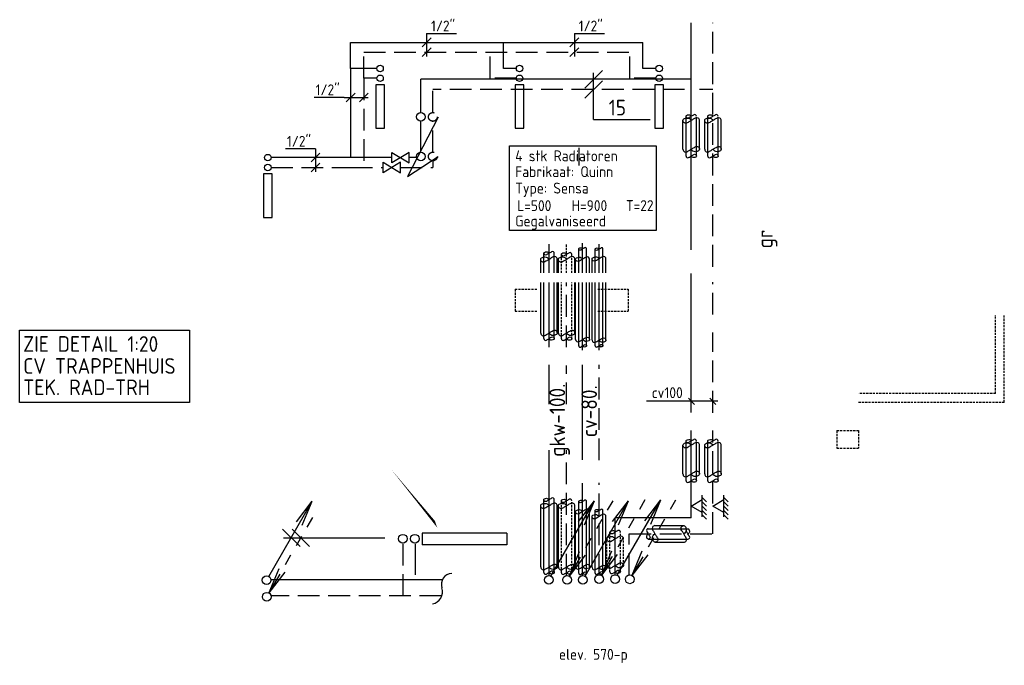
# Model space of a CAD drawing. Header units: millimetres. Extents: x -66973 to 4776, y 7615 to 52542.
# Tile 1 of 8: x -66795 to -55473, y 19126 to 26546. Entities that reach past the tile are written whole.
import ezdxf
from ezdxf.enums import TextEntityAlignment as Align

# ---------------------------------------------------------------- set-up
doc = ezdxf.new("R2010")
doc.units = ezdxf.units.MM
doc.header["$LTSCALE"] = 50
for name, pattern in [('2322105', [47, 40, -7]), ('2322106', [47, 5, -2, 5, -2, 5, -2, 5, -2, 5, -2, 5, -7]), ('2322107', [2000, 1000, 1000]), ('2322108', [7, 5, -2]), ('DASHED', [0.75, 0.5, -0.25]), ('KOUDWATERTAP', [1.1, 0.5, -0.25, 0.1, -0.25]), ('WARMWATER', [10.8, 4.8, -1.2, 1.2, -1.2, 1.2, -1.2])]:
    doc.linetypes.add(name, pattern=pattern)
for name, color, linetype in [('51-LEIDING', 3, 'Continuous'), ('52-GRIJS', 3, 'KOUDWATERTAP'), ('60', 7, 'Continuous'), ('60-CV', 3, 'Continuous'), ('60-TXT', 1, 'Continuous'), ('62', 3, 'Continuous'), ('62-GKW', 3, 'Continuous'), ('SPARING', 7, 'DASHED'), ('SYM-W', 7, 'Continuous'), ('WL5320--_WW', 2, 'WARMWATER'), ('WL5501--', 130, 'Continuous'), ('WL5502--', 130, 'Continuous'), ('WL561---', 10, 'Continuous'), ('WL561---_AANVOER', 10, 'Continuous'), ('WL561---_RETOUR', 10, 'Continuous'), ('WM561---', 2, 'Continuous')]:
    doc.layers.add(name, color=color, linetype=linetype)
doc.styles.add('BURO-018', font='ISO96.shx', dxfattribs={"height": 90})
doc.styles.add('BURO-025', font='ISO96.shx', dxfattribs={"height": 125})
doc.styles.add('ISO', font='ISO.SHX')

# ---------------------------------------------------------------- blocks, each defined once
blk = doc.blocks.new('SJE')
at = {"color": 2}
for centre, radius, start, end in [((0.793, 0.267), 0.837, 92.16901, 198.62362), ((-0.875, -0.302), 0.925, 279.76473, 19.01768)]:
    blk.add_arc(centre, radius, start, end, dxfattribs=at)
blk = doc.blocks.new('$MAAT')
at = {"layer": 'SYM-W', "color": 1}
blk.add_line((1, 1), (-1, -1), dxfattribs=at)
blk = doc.blocks.new('001')
at = {"layer": '60', "color": 1, "linetype": 'Continuous'}
for p in [(0.25, 0.43), (3.42, 6.7), (4.1, 6.31)]:
    blk.add_line(p, (5.25, 9.09), dxfattribs=at)
blk.add_circle((0, 0), 0.5, dxfattribs=at)
blk = doc.blocks.new('005')
at = {"layer": '60', "color": 1, "linetype": 'Continuous'}
for p, q in [((-2.08, -2.82), (-0.25, -0.43)), ((-1.5, -2.6), (-0.25, -0.43)), ((-1.4, -3.22), (-0.25, -0.43)), ((-2.75, -4.76), (-2.13, -3.68)), ((-4, -6.93), (-3.38, -5.85)), ((-5.25, -9.09), (-4.63, -8.01))]:
    blk.add_line(p, q, dxfattribs=at)
blk.add_circle((0, 0), 0.5, dxfattribs=at)
blk = doc.blocks.new('$FH6')
at = {"layer": 'SYM-W', "color": 2}
for p, q in [((-1.5, -2.5), (0, 0)), ((0, 0), (1.5, -2.5)), ((-3, -3.5), (-2, -2.5)), ((-2.5, -2.5), (2.5, -2.5)), ((-2, -3.5), (-1, -2.5)), ((-1, -3.5), (0, -2.5)), ((0, -3.5), (1, -2.5)), ((1, -3.5), (2, -2.5))]:
    blk.add_line(p, q, dxfattribs=at)
blk = doc.blocks.new('3048301')
at = {"color": 0, "linetype": 'Continuous'}
for p, q in [((-2.5, 1.5), (2.5, -1.5)), ((-2.5, -1.5), (-2.5, 1.5)), ((2.5, 1.5), (-2.5, -1.5)), ((2.5, -1.5), (2.5, 1.5))]:
    blk.add_line(p, q, dxfattribs=at)
at = {"color": 0, "linetype": 'Continuous', "style": 'BURO-018', "flags": 1}
blk.add_attdef('CV_MATCODE', (0, 0), '', height=1.8, dxfattribs=at)
blk = doc.blocks.new('2322401')
at = {"color": 0, "linetype": 'Continuous'}
for p, q in [((-0.5, 0.5, 1), (-0.5, 0.5)), ((-0.5, 0.5, 1), (-0.5, -0.5, 1)), ((0.5, 0.5, 1), (-0.5, 0.5, 1)), ((0.5, 0.5), (-0.5, 0.5)), ((-0.5, 0.5), (-0.5, -0.5)), ((0.5, 0.5, 1), (0.5, 0.5)), ((0.5, -0.5, 1), (0.5, 0.5, 1)), ((0.5, -0.5), (0.5, 0.5)), ((-0.5, -0.5, 1), (-0.5, -0.5)), ((-0.5, -0.5, 1), (0.5, -0.5, 1)), ((-0.5, -0.5), (0.5, -0.5)), ((0.5, -0.5, 1), (0.5, -0.5))]:
    blk.add_line(p, q, dxfattribs=at)
blk = doc.blocks.new('CVRINFO25')
at = {"color": 0, "linetype": 'Continuous', "style": 'BURO-025'}
for tag, p in [('CV_FABR', (0, 5)), ('CV_LENGTE', (0, 0)), ('CV_HOOGTE', (12.5, 0)), ('CV_TYPE', (25, 0)), ('CV_VENTIEL', (0, -5)), ('CV_VERM', (0, -10))]:
    blk.add_attdef(tag, p, '', height=2.5, dxfattribs=at)
blk = doc.blocks.new('RDA')
at = {"color": 0, "linetype": 'Continuous'}
blk.add_circle((0, 0), 0.5, dxfattribs=at)
blk = doc.blocks.new('*U65', base_point=(-63394, 24848))
at = {"color": 0, "linetype": 'Continuous'}
for p, q in [((-63394, 25061), (-63738, 25061)), ((-63394, 25061), (-63394, 24798)), ((-63344, 25011), (-63444, 24911)), ((-63344, 24898), (-63444, 24798))]:
    blk.add_line(p, q, dxfattribs=at)
at = {"color": 0, "linetype": 'Continuous', "style": 'BURO-025'}
blk.add_text('1/2"', height=125, dxfattribs=at).set_placement((-63444, 25086), align=Align.RIGHT)
blk = doc.blocks.new('*U66', base_point=(-62115, 26173))
at = {"color": 0, "linetype": 'Continuous'}
for p, q in [((-62115, 26386), (-62115, 26123)), ((-62115, 26386), (-61771, 26386)), ((-62065, 26336), (-62165, 26236)), ((-62065, 26223), (-62165, 26123))]:
    blk.add_line(p, q, dxfattribs=at)
at = {"color": 0, "linetype": 'Continuous', "style": 'BURO-025'}
blk.add_text('1/2"', height=125, dxfattribs=at).set_placement((-62065, 26411))
blk = doc.blocks.new('*U67', base_point=(-60417, 26173))
at = {"color": 0, "linetype": 'Continuous'}
for p, q in [((-60417, 26386), (-60417, 26123)), ((-60417, 26386), (-60072, 26386)), ((-60367, 26336), (-60467, 26236)), ((-60367, 26223), (-60467, 26123))]:
    blk.add_line(p, q, dxfattribs=at)
at = {"color": 0, "linetype": 'Continuous', "style": 'BURO-025'}
blk.add_text('1/2"', height=125, dxfattribs=at).set_placement((-60367, 26411))
blk = doc.blocks.new('*U68', base_point=(-62989, 25653))
at = {"color": 0, "linetype": 'Continuous'}
for p, q in [((-62939, 25703), (-63039, 25603)), ((-62789, 25703), (-62889, 25603)), ((-63064, 25653), (-63408, 25653)), ((-63064, 25653), (-62789, 25653))]:
    blk.add_line(p, q, dxfattribs=at)
at = {"color": 0, "linetype": 'Continuous', "style": 'BURO-025'}
blk.add_text('1/2"', height=125, dxfattribs=at).set_placement((-63114, 25678), align=Align.RIGHT)

msp = doc.modelspace()

# ---------------------------------------------------------------- linework, layer by layer
at = {"layer": '51-LEIDING', "color": 7}
msp.add_lwpolyline([(-60959, 19473, 0, 50, 0), (-60852, 19367, 0, 0, 0), (-60633, 19151, 0, 0, 0), (-59792, 19151, 0, 0, 0)], format="xyseb", dxfattribs=at)
at = {"layer": '60', "color": 7}
msp.add_line((-63763, 20592), (-62595, 20592), dxfattribs=at)
at = {"layer": '60-CV', "color": 10, "linetype": '2322107'}
for p, q in [((-62989, 25986), (-62989, 26286)), ((-62989, 26286), (-61292, 26286)), ((-61292, 26286), (-59629, 26286)), ((-61233, 25986), (-61233, 26286)), ((-59629, 25986, 900), (-59629, 26286, 900)), ((-62689, 25986), (-62989, 25986)), ((-62989, 25986), (-62989, 24961)), ((-61083, 25986), (-61233, 25986)), ((-59479, 25986, 900), (-59629, 25986, 900)), ((-59073, 25861), (-62182, 25861)), ((-62182, 25479), (-62182, 25861)), ((-62182, 25024), (-62182, 25379)), ((-62989, 24961, 900), (-63904, 24961, 900)), ((-62516, 24961, 900), (-62989, 24961, 900)), ((-62230, 24961, 900), (-62316, 24961, 900))]:
    msp.add_line(p, q, dxfattribs=at)
at = {"layer": '60-CV', "color": 10, "linetype": '2322108'}
for p, q in [((-62839, 25873), (-62839, 26173)), ((-62839, 26173), (-59779, 26173)), ((-61383, 25873), (-61383, 26173)), ((-59779, 25873), (-59779, 26173)), ((-62689, 25873), (-62839, 25873)), ((-62839, 25873), (-62839, 24848)), ((-61083, 25873), (-61383, 25873)), ((-59479, 25873), (-59779, 25873)), ((-62045, 25479), (-62045, 25745)), ((-59149, 25745), (-62045, 25745)), ((-62045, 25024), (-62045, 25379)), ((-62044, 24924), (-62044, 24848)), ((-63904, 24848), (-62989, 24848)), ((-62989, 24848), (-62616, 24848)), ((-62416, 24848), (-62044, 24848))]:
    msp.add_line(p, q, dxfattribs=at)
at = {"layer": '60-CV', "color": 10}
for q in [(-60195, 25934), (-59545, 25398)]:
    msp.add_line((-60195, 25398), q, dxfattribs=at)
at = {"layer": '60-CV', "color": 1}
for p, q in [((-59168, 25057), (-59168, 25388)), ((-59133, 24979), (-59133, 25431)), ((-59013, 24979), (-59013, 25431)), ((-58978, 25057), (-58978, 25388)), ((-58918, 25057), (-58918, 25388)), ((-58883, 24979), (-58883, 25431)), ((-58763, 24979), (-58763, 25431)), ((-58728, 25057), (-58728, 25388)), ((-59168, 21325), (-59168, 21655)), ((-59133, 21247), (-59133, 21699)), ((-59013, 21247), (-59013, 21699)), ((-58978, 21325), (-58978, 21655)), ((-58918, 21325), (-58918, 21655)), ((-58883, 21247), (-58883, 21699)), ((-58763, 21247), (-58763, 21699)), ((-58728, 21325), (-58728, 21655)), ((-59490, 20731), (-59159, 20731)), ((-59567, 20696), (-59115, 20696)), ((-59567, 20576), (-59115, 20576)), ((-59490, 20541), (-59159, 20541))]:
    msp.add_line(p, q, dxfattribs=at)
at = {"layer": '60-CV', "color": 1, "linetype": 'Continuous'}
for p, q in [((-60367, 23636), (-60367, 23911)), ((-60277, 23636), (-60277, 23911)), ((-60178, 23636), (-60178, 23909)), ((-60088, 23636), (-60088, 23909)), ((-60402, 23636), (-60402, 23794)), ((-60242, 23636), (-60242, 23794)), ((-60213, 23636), (-60213, 23797)), ((-60053, 23636), (-60053, 23797)), ((-60402, 22871), (-60402, 23526)), ((-60367, 22797), (-60367, 23526)), ((-60277, 22797), (-60277, 23526)), ((-60242, 22871), (-60242, 23526)), ((-60213, 22863), (-60213, 23526)), ((-60178, 22799), (-60178, 23526)), ((-60088, 22799), (-60088, 23526)), ((-60053, 22863), (-60053, 23526)), ((-60367, 20184), (-60367, 21009)), ((-60277, 20184), (-60277, 21009)), ((-60402, 20259), (-60402, 20892)), ((-60242, 20259), (-60242, 20892)), ((-60213, 20250), (-60213, 20835)), ((-60178, 20186), (-60178, 20905)), ((-60088, 20186), (-60088, 20905)), ((-60053, 20250), (-60053, 20835))]:
    msp.add_line(p, q, dxfattribs=at)
at = {"layer": '60-CV', "linetype": 'Continuous'}
for p, q in [((-60322, 23636), (-60322, 23978)), ((-60133, 23636), (-60133, 23965)), ((-60133, 22746), (-60133, 23526)), ((-60322, 20157), (-60322, 21076))]:
    msp.add_line(p, q, dxfattribs=at)
at = {"layer": '60-CV', "color": 7}
for p, q in [((-59036, 22124), (-59106, 22195)), ((-58789, 22124), (-58859, 22195)), ((-59586, 22164), (-58767, 22164))]:
    msp.add_line(p, q, dxfattribs=at)
at = {"layer": '60-CV', "color": 1, "linetype": 'DASHED'}
for p, q in [((-60007, 20200), (-60007, 20654)), ((-59887, 20200), (-59887, 20654)), ((-60042, 20273), (-60042, 20579)), ((-59852, 20273), (-59852, 20579))]:
    msp.add_line(p, q, dxfattribs=at)
at = {"layer": '60-CV', "color": 1}
for points in [[(-58978, 25388, 0.263278), (-58994, 25416, 0.273688), (-59025, 25416, 0.002128), (-59043, 25406, 0.001216), (-59073, 25388, 0.002865), (-59100, 25371, -0.004024), (-59120, 25360, -0.272805), (-59152, 25359, -0.266496), (-59168, 25388, -0.266496), (-59158, 25405, -0.126852), (-59120, 25416, -0.14347), (-59093, 25409, -0.133033), (-59073, 25388)], [(-59013, 25436, 0.263278), (-59023, 25454, 0.273688), (-59043, 25454, 0.002128), (-59054, 25447, 0.001216), (-59073, 25436, 0.002865), (-59090, 25425, -0.004024), (-59102, 25418, -0.272805), (-59123, 25418, -0.266496), (-59133, 25436, -0.266496), (-59127, 25447, -0.126852), (-59102, 25454, -0.14347), (-59086, 25449, -0.133033), (-59073, 25436)], [(-58728, 25388, 0.263278), (-58744, 25416, 0.273688), (-58775, 25416, 0.002128), (-58793, 25406, 0.001216), (-58823, 25388, 0.002865), (-58850, 25371, -0.004024), (-58870, 25360, -0.272805), (-58902, 25359, -0.266496), (-58918, 25388, -0.266496), (-58908, 25405, -0.126852), (-58870, 25416, -0.14347), (-58843, 25409, -0.133033), (-58823, 25388)], [(-58763, 25436, 0.263278), (-58773, 25454, 0.273688), (-58793, 25454, 0.002128), (-58804, 25447, 0.001216), (-58823, 25436, 0.002865), (-58840, 25425, -0.004024), (-58852, 25418, -0.272805), (-58873, 25418, -0.266496), (-58883, 25436, -0.266496), (-58877, 25447, -0.126852), (-58852, 25454, -0.14347), (-58836, 25449, -0.133033), (-58823, 25436)], [(-59168, 25057, 0.263278), (-59152, 25029, 0.273688), (-59121, 25029, 0.002128), (-59103, 25039, 0.001216), (-59073, 25057, 0.002865), (-59046, 25073, -0.004024), (-59026, 25085, -0.272805), (-58994, 25085, -0.266496), (-58978, 25057, -0.266496), (-58988, 25040, -0.126852), (-59026, 25029, -0.14347), (-59053, 25036, -0.133033), (-59073, 25057)], [(-58918, 25057, 0.263278), (-58902, 25029, 0.273688), (-58871, 25029, 0.002128), (-58853, 25039, 0.001216), (-58823, 25057, 0.002865), (-58796, 25073, -0.004024), (-58776, 25085, -0.272805), (-58744, 25085, -0.266496), (-58728, 25057, -0.266496), (-58738, 25040, -0.126852), (-58776, 25029, -0.14347), (-58803, 25036, -0.133033), (-58823, 25057)], [(-59133, 24979, 0.263278), (-59123, 24962, 0.273688), (-59103, 24961, 0.002128), (-59092, 24968, 0.001216), (-59073, 24979, 0.002865), (-59056, 24990, -0.004024), (-59044, 24997, -0.272805), (-59023, 24997, -0.266496), (-59013, 24979, -0.266496), (-59019, 24968, -0.126852), (-59044, 24961, -0.14347), (-59060, 24966, -0.133033), (-59073, 24979)], [(-58883, 24979, 0.263278), (-58873, 24962, 0.273688), (-58853, 24961, 0.002128), (-58842, 24968, 0.001216), (-58823, 24979, 0.002865), (-58806, 24990, -0.004024), (-58794, 24997, -0.272805), (-58773, 24997, -0.266496), (-58763, 24979, -0.266496), (-58769, 24968, -0.126852), (-58794, 24961, -0.14347), (-58810, 24966, -0.133033), (-58823, 24979)], [(-60277, 23911, 0.263278), (-60284, 23924, 0.273688), (-60299, 23924, 0.002128), (-60307, 23920, 0.001216), (-60322, 23911, 0.002865), (-60334, 23903, -0.004024), (-60344, 23898, -0.272805), (-60359, 23898, -0.266496), (-60367, 23911, -0.266496), (-60362, 23919, -0.126852), (-60344, 23924, -0.14347), (-60331, 23921, -0.133033), (-60322, 23911)], [(-60088, 23909, 0.263278), (-60095, 23923, 0.273688), (-60110, 23923, 0.002128), (-60118, 23918, 0.001216), (-60133, 23909, 0.002865), (-60146, 23902, -0.004024), (-60155, 23896, -0.272805), (-60170, 23896, -0.266496), (-60178, 23909, -0.266496), (-60173, 23918, -0.126852), (-60155, 23923, -0.14347), (-60142, 23919, -0.133033), (-60133, 23909)], [(-60242, 23794, 0.263278), (-60255, 23817, 0.273688), (-60281, 23817, 0.002128), (-60296, 23809, 0.001216), (-60322, 23794, 0.002865), (-60345, 23780, -0.004024), (-60361, 23770, -0.272805), (-60388, 23770, -0.266496), (-60402, 23794, -0.266496), (-60393, 23808, -0.126852), (-60361, 23817, -0.14347), (-60339, 23811, -0.133033), (-60322, 23794)], [(-60053, 23797, 0.263278), (-60066, 23821, 0.273688), (-60093, 23821, 0.002128), (-60107, 23812, 0.001216), (-60133, 23797, 0.002865), (-60156, 23783, -0.004024), (-60172, 23773, -0.272805), (-60199, 23773, -0.266496), (-60213, 23797, -0.266496), (-60204, 23811, -0.126852), (-60172, 23821, -0.14347), (-60150, 23815, -0.133033), (-60133, 23797)], [(-60402, 22871, 0.263278), (-60388, 22848, 0.273688), (-60362, 22848, 0.002128), (-60347, 22856, 0.001216), (-60322, 22871, 0.002865), (-60299, 22885, -0.004024), (-60282, 22895, -0.272805), (-60255, 22895, -0.266496), (-60242, 22871, -0.266496), (-60250, 22857, -0.126852), (-60282, 22848, -0.14347), (-60305, 22854, -0.133033), (-60322, 22871)], [(-60213, 22863, 0.263278), (-60199, 22839, 0.273688), (-60173, 22839, 0.002128), (-60158, 22848, 0.001216), (-60133, 22863, 0.002865), (-60110, 22877, -0.004024), (-60094, 22887, -0.272805), (-60067, 22887, -0.266496), (-60053, 22863, -0.266496), (-60061, 22848, -0.126852), (-60094, 22839, -0.14347), (-60116, 22845, -0.133033), (-60133, 22863)], [(-60367, 22797, 0.263278), (-60359, 22784, 0.273688), (-60344, 22784, 0.002128), (-60336, 22789, 0.001216), (-60322, 22797, 0.002865), (-60309, 22805, -0.004024), (-60300, 22811, -0.272805), (-60284, 22811, -0.266496), (-60277, 22797, -0.266496), (-60281, 22789, -0.126852), (-60300, 22784, -0.14347), (-60312, 22787, -0.133033), (-60322, 22797)], [(-60178, 22799, 0.263278), (-60170, 22786, 0.273688), (-60155, 22785, 0.002128), (-60147, 22790, 0.001216), (-60133, 22799, 0.002865), (-60120, 22807, -0.004024), (-60111, 22812, -0.272805), (-60096, 22812, -0.266496), (-60088, 22799, -0.266496), (-60093, 22791, -0.126852), (-60111, 22785, -0.14347), (-60123, 22789, -0.133033), (-60133, 22799)], [(-58978, 21655, 0.263278), (-58994, 21684, 0.273688), (-59025, 21684, 0.002128), (-59043, 21674, 0.001216), (-59073, 21655, 0.002865), (-59100, 21639, -0.004024), (-59120, 21627, -0.272805), (-59152, 21627, -0.266496), (-59168, 21655, -0.266496), (-59158, 21673, -0.126852), (-59120, 21684, -0.14347), (-59093, 21677, -0.133033), (-59073, 21655)], [(-59013, 21703, 0.263278), (-59023, 21721, 0.273688), (-59043, 21721, 0.002128), (-59054, 21715, 0.001216), (-59073, 21703, 0.002865), (-59090, 21693, -0.004024), (-59102, 21685, -0.272805), (-59123, 21685, -0.266496), (-59133, 21703, -0.266496), (-59127, 21714, -0.126852), (-59102, 21721, -0.14347), (-59086, 21717, -0.133033), (-59073, 21703)], [(-58728, 21655, 0.263278), (-58744, 21684, 0.273688), (-58775, 21684, 0.002128), (-58793, 21674, 0.001216), (-58823, 21655, 0.002865), (-58850, 21639, -0.004024), (-58870, 21627, -0.272805), (-58902, 21627, -0.266496), (-58918, 21655, -0.266496), (-58908, 21673, -0.126852), (-58870, 21684, -0.14347), (-58843, 21677, -0.133033), (-58823, 21655)], [(-58763, 21703, 0.263278), (-58773, 21721, 0.273688), (-58793, 21721, 0.002128), (-58804, 21715, 0.001216), (-58823, 21703, 0.002865), (-58840, 21693, -0.004024), (-58852, 21685, -0.272805), (-58873, 21685, -0.266496), (-58883, 21703, -0.266496), (-58877, 21714, -0.126852), (-58852, 21721, -0.14347), (-58836, 21717, -0.133033), (-58823, 21703)], [(-59168, 21325, 0.263278), (-59152, 21296, 0.273688), (-59121, 21296, 0.002128), (-59103, 21306, 0.001216), (-59073, 21325, 0.002865), (-59046, 21341, -0.004024), (-59026, 21353, -0.272805), (-58994, 21353, -0.266496), (-58978, 21325, -0.266496), (-58988, 21307, -0.126852), (-59026, 21296, -0.14347), (-59053, 21303, -0.133033), (-59073, 21325)], [(-58918, 21325, 0.263278), (-58902, 21296, 0.273688), (-58871, 21296, 0.002128), (-58853, 21306, 0.001216), (-58823, 21325, 0.002865), (-58796, 21341, -0.004024), (-58776, 21353, -0.272805), (-58744, 21353, -0.266496), (-58728, 21325, -0.266496), (-58738, 21307, -0.126852), (-58776, 21296, -0.14347), (-58803, 21303, -0.133033), (-58823, 21325)], [(-59133, 21247, 0.263278), (-59123, 21229, 0.273688), (-59103, 21229, 0.002128), (-59092, 21235, 0.001216), (-59073, 21247, 0.002865), (-59056, 21257, -0.004024), (-59044, 21265, -0.272805), (-59023, 21265, -0.266496), (-59013, 21247, -0.266496), (-59019, 21236, -0.126852), (-59044, 21229, -0.14347), (-59060, 21233, -0.133033), (-59073, 21247)], [(-58883, 21247, 0.263278), (-58873, 21229, 0.273688), (-58853, 21229, 0.002128), (-58842, 21235, 0.001216), (-58823, 21247, 0.002865), (-58806, 21257, -0.004024), (-58794, 21265, -0.272805), (-58773, 21265, -0.266496), (-58763, 21247, -0.266496), (-58769, 21236, -0.126852), (-58794, 21229, -0.14347), (-58810, 21233, -0.133033), (-58823, 21247)], [(-60277, 21009, 0.263278), (-60284, 21023, 0.273688), (-60299, 21023, 0.002128), (-60307, 21018, 0.001216), (-60322, 21009, 0.002865), (-60334, 21001, -0.004024), (-60344, 20996, -0.272805), (-60359, 20996, -0.266496), (-60367, 21009, -0.266496), (-60362, 21017, -0.126852), (-60344, 21023, -0.14347), (-60331, 21019, -0.133033), (-60322, 21009)], [(-60242, 20892, 0.263278), (-60255, 20916, 0.273688), (-60281, 20916, 0.002128), (-60296, 20907, 0.001216), (-60322, 20892, 0.002865), (-60345, 20878, -0.004024), (-60361, 20868, -0.272805), (-60388, 20868, -0.266496), (-60402, 20892, -0.266496), (-60393, 20906, -0.126852), (-60361, 20916, -0.14347), (-60339, 20910, -0.133033), (-60322, 20892)], [(-60053, 20835, 0.263278), (-60066, 20859, 0.273688), (-60093, 20859, 0.002128), (-60107, 20850, 0.001216), (-60133, 20835, 0.002865), (-60156, 20821, -0.004024), (-60172, 20811, -0.272805), (-60199, 20811, -0.266496), (-60213, 20835, -0.266496), (-60204, 20850, -0.126852), (-60172, 20859, -0.14347), (-60150, 20853, -0.133033), (-60133, 20835)], [(-60088, 20905, 0.263278), (-60095, 20918, 0.273688), (-60110, 20918, 0.002128), (-60118, 20913, 0.001216), (-60133, 20905, 0.002865), (-60146, 20897, -0.004024), (-60155, 20891, -0.272805), (-60170, 20891, -0.266496), (-60178, 20905, -0.266496), (-60173, 20913, -0.126852), (-60155, 20918, -0.14347), (-60142, 20915, -0.133033), (-60133, 20905)], [(-59490, 20731, 0.263278), (-59518, 20715, 0.273688), (-59518, 20684, 0.002128), (-59508, 20667, 0.001216), (-59490, 20636, 0.002865), (-59473, 20609, -0.004024), (-59461, 20590, -0.272805), (-59461, 20558, -0.266496), (-59490, 20541, -0.266496), (-59507, 20551, -0.126852), (-59518, 20590, -0.14347), (-59511, 20616, -0.133033), (-59490, 20636)], [(-59159, 20541, 0.263278), (-59131, 20557, 0.273688), (-59130, 20588, 0.002128), (-59141, 20606, 0.001216), (-59159, 20636, 0.002865), (-59175, 20663, -0.004024), (-59187, 20683, -0.272805), (-59187, 20715, -0.266496), (-59159, 20731, -0.266496), (-59141, 20721, -0.126852), (-59131, 20683, -0.14347), (-59138, 20656, -0.133033), (-59159, 20636)], [(-59852, 20579, 0.263278), (-59868, 20607, 0.273688), (-59899, 20607, 0.002128), (-59916, 20597, 0.001216), (-59947, 20579, 0.002865), (-59974, 20562, -0.004024), (-59993, 20550, -0.272805), (-60025, 20550, -0.266496), (-60042, 20579, -0.266496), (-60032, 20596, -0.126852), (-59993, 20607, -0.14347), (-59967, 20600, -0.133033), (-59947, 20579)], [(-59887, 20656, 0.263278), (-59897, 20674, 0.273688), (-59917, 20674, 0.002128), (-59928, 20668, 0.001216), (-59947, 20656, 0.002865), (-59964, 20646, -0.004024), (-59976, 20638, -0.272805), (-59996, 20638, -0.266496), (-60007, 20656, -0.266496), (-60000, 20667, -0.126852), (-59976, 20674, -0.14347), (-59959, 20670, -0.133033), (-59947, 20656)], [(-59567, 20696, 0.263278), (-59585, 20686, 0.273688), (-59585, 20666, 0.002128), (-59579, 20655, 0.001216), (-59567, 20636, 0.002865), (-59557, 20619, -0.004024), (-59549, 20607, -0.272805), (-59549, 20587, -0.266496), (-59567, 20576, -0.266496), (-59578, 20583, -0.126852), (-59585, 20607, -0.14347), (-59581, 20623, -0.133033), (-59567, 20636)], [(-59111, 20576, 0.263278), (-59093, 20586, 0.273688), (-59093, 20606, 0.002128), (-59099, 20617, 0.001216), (-59111, 20636, 0.002865), (-59121, 20653, -0.004024), (-59129, 20666, -0.272805), (-59129, 20686, -0.266496), (-59111, 20696, -0.266496), (-59100, 20690, -0.126852), (-59093, 20666, -0.14347), (-59097, 20649, -0.133033), (-59111, 20636)], [(-60402, 20259, 0.263278), (-60388, 20235, 0.273688), (-60362, 20235, 0.002128), (-60347, 20243, 0.001216), (-60322, 20259, 0.002865), (-60299, 20273, -0.004024), (-60282, 20283, -0.272805), (-60255, 20283, -0.266496), (-60242, 20259, -0.266496), (-60250, 20244, -0.126852), (-60282, 20235, -0.14347), (-60305, 20241, -0.133033), (-60322, 20259)], [(-60213, 20250, 0.263278), (-60199, 20226, 0.273688), (-60173, 20226, 0.002128), (-60158, 20235, 0.001216), (-60133, 20250, 0.002865), (-60110, 20264, -0.004024), (-60094, 20274, -0.272805), (-60067, 20274, -0.266496), (-60053, 20250, -0.266496), (-60061, 20235, -0.126852), (-60094, 20226, -0.14347), (-60116, 20232, -0.133033), (-60133, 20250)], [(-60042, 20273, 0.263278), (-60026, 20245, 0.273688), (-59994, 20245, 0.002128), (-59977, 20255, 0.001216), (-59947, 20273, 0.002865), (-59919, 20289, -0.004024), (-59900, 20301, -0.272805), (-59868, 20301, -0.266496), (-59852, 20273, -0.266496), (-59862, 20256, -0.126852), (-59900, 20245, -0.14347), (-59926, 20252, -0.133033), (-59947, 20273)], [(-60367, 20184, 0.263278), (-60359, 20171, 0.273688), (-60344, 20171, 0.002128), (-60336, 20176, 0.001216), (-60322, 20184, 0.002865), (-60309, 20192, -0.004024), (-60300, 20198, -0.272805), (-60284, 20198, -0.266496), (-60277, 20184, -0.266496), (-60281, 20176, -0.126852), (-60300, 20171, -0.14347), (-60312, 20174, -0.133033), (-60322, 20184)], [(-60178, 20186, 0.263278), (-60170, 20173, 0.273688), (-60155, 20173, 0.002128), (-60147, 20178, 0.001216), (-60133, 20186, 0.002865), (-60120, 20194, -0.004024), (-60111, 20200, -0.272805), (-60096, 20200, -0.266496), (-60088, 20186, -0.266496), (-60093, 20178, -0.126852), (-60111, 20173, -0.14347), (-60123, 20176, -0.133033), (-60133, 20186)], [(-60007, 20200, 0.263278), (-59997, 20182, 0.273688), (-59977, 20182, 0.002128), (-59966, 20188, 0.001216), (-59947, 20200, 0.002865), (-59929, 20210, -0.004024), (-59917, 20218, -0.272805), (-59897, 20218, -0.266496), (-59887, 20200, -0.266496), (-59893, 20189, -0.126852), (-59917, 20182, -0.14347), (-59934, 20186, -0.133033), (-59947, 20200)]]:
    msp.add_lwpolyline(points, format="xyb", dxfattribs=at)
at = {"layer": '60-CV', "color": 10, "linetype": '2322107'}
for centre in [(-62182, 25429), (-62182, 24974)]:
    msp.add_circle(centre, 50, dxfattribs=at)
at = {"layer": '60-CV', "color": 10, "linetype": '2322108'}
for centre in [(-62044, 25429), (-62044, 24974)]:
    msp.add_circle(centre, 50, dxfattribs=at)
at = {"layer": '60-TXT', "color": 3}
msp.add_lwpolyline([(-66795, 22148), (-66795, 22977), (-64843, 22977), (-64843, 22148)], close=True, dxfattribs=at)
msp.add_lwpolyline([(-61993, 20707, 0, 50, 0), (-62065, 20838, 0, 0, 0), (-63395, 22407, 0, 0, 0), (-64843, 22407, 0, 0, 0)], format="xyseb", dxfattribs=at)
at = {"layer": '62-GKW', "linetype": 'Continuous'}
msp.add_line((-60708, 23636), (-60708, 23966), dxfattribs=at)
at = {"layer": '62-GKW', "linetype": 'DASHED'}
msp.add_line((-60506, 23636), (-60506, 23964), dxfattribs=at)
at = {"layer": '62-GKW', "color": 1, "linetype": 'Continuous'}
for p, q in [((-60803, 23636), (-60803, 23791)), ((-60768, 23636), (-60768, 23861)), ((-60648, 23636), (-60648, 23861)), ((-60613, 23636), (-60613, 23791)), ((-60601, 23636), (-60601, 23791)), ((-60411, 23636), (-60411, 23791)), ((-60803, 22945), (-60803, 23526)), ((-60768, 22881), (-60768, 23526)), ((-60648, 22881), (-60648, 23526)), ((-60613, 22945), (-60613, 23526)), ((-60601, 22945), (-60601, 23526)), ((-60411, 22945), (-60411, 23526)), ((-60803, 20256), (-60803, 20958)), ((-60768, 20193), (-60768, 21028)), ((-60648, 20193), (-60648, 21028)), ((-60613, 20256), (-60613, 20958)), ((-60601, 20256), (-60601, 20958)), ((-60411, 20256), (-60411, 20958))]:
    msp.add_line(p, q, dxfattribs=at)
at = {"layer": '62-GKW', "color": 1, "linetype": 'DASHED'}
for p, q in [((-60566, 23636), (-60566, 23849)), ((-60446, 23636), (-60446, 23849)), ((-60566, 22879), (-60566, 23526)), ((-60446, 22879), (-60446, 23526)), ((-60566, 20190), (-60566, 21016)), ((-60446, 20190), (-60446, 21016))]:
    msp.add_line(p, q, dxfattribs=at)
at = {"layer": '62-GKW', "color": 1}
for points in [[(-60613, 23791, 0.263278), (-60629, 23820, 0.273688), (-60660, 23820, 0.002128), (-60678, 23810, 0.001216), (-60708, 23791, 0.002865), (-60735, 23775, -0.004024), (-60755, 23763, -0.272805), (-60787, 23763, -0.266496), (-60803, 23791, -0.266496), (-60793, 23809, -0.126852), (-60755, 23820, -0.14347), (-60728, 23813, -0.133033), (-60708, 23791)], [(-60648, 23861, 0.263278), (-60658, 23879, 0.273688), (-60678, 23879, 0.002128), (-60689, 23872, 0.001216), (-60708, 23861, 0.002865), (-60725, 23850, -0.004024), (-60738, 23843, -0.272805), (-60758, 23843, -0.266496), (-60768, 23861, -0.266496), (-60762, 23872, -0.126852), (-60738, 23879, -0.14347), (-60721, 23874, -0.133033), (-60708, 23861)], [(-60411, 23791, 0.263278), (-60427, 23820, 0.273688), (-60458, 23820, 0.002128), (-60475, 23810, 0.001216), (-60506, 23791, 0.002865), (-60533, 23775, -0.004024), (-60552, 23763, -0.272805), (-60584, 23763, -0.266496), (-60601, 23791, -0.266496), (-60591, 23809, -0.126852), (-60552, 23820, -0.14347), (-60526, 23813, -0.133033), (-60506, 23791)], [(-60446, 23849, 0.263278), (-60456, 23867, 0.273688), (-60476, 23867, 0.002128), (-60487, 23860, 0.001216), (-60506, 23849, 0.002865), (-60523, 23838, -0.004024), (-60535, 23831, -0.272805), (-60555, 23831, -0.266496), (-60566, 23849, -0.266496), (-60559, 23860, -0.126852), (-60535, 23867, -0.14347), (-60518, 23862, -0.133033), (-60506, 23849)], [(-60803, 22945, 0.263278), (-60787, 22917, 0.273688), (-60756, 22916, 0.002128), (-60738, 22927, 0.001216), (-60708, 22945, 0.002865), (-60681, 22961, -0.004024), (-60662, 22973, -0.272805), (-60629, 22973, -0.266496), (-60613, 22945, -0.266496), (-60623, 22927, -0.126852), (-60662, 22916, -0.14347), (-60688, 22923, -0.133033), (-60708, 22945)], [(-60768, 22881, 0.263278), (-60758, 22863, 0.273688), (-60738, 22863, 0.002128), (-60727, 22870, 0.001216), (-60708, 22881, 0.002865), (-60691, 22892, -0.004024), (-60679, 22899, -0.272805), (-60658, 22899, -0.266496), (-60648, 22881, -0.266496), (-60654, 22870, -0.126852), (-60679, 22863, -0.14347), (-60695, 22868, -0.133033), (-60708, 22881)], [(-60601, 22945, 0.263278), (-60585, 22917, 0.273688), (-60553, 22916, 0.002128), (-60536, 22927, 0.001216), (-60506, 22945, 0.002865), (-60479, 22961, -0.004024), (-60459, 22973, -0.272805), (-60427, 22973, -0.266496), (-60411, 22945, -0.266496), (-60421, 22927, -0.126852), (-60459, 22916, -0.14347), (-60485, 22923, -0.133033), (-60506, 22945)], [(-60566, 22879, 0.263278), (-60556, 22861, 0.273688), (-60536, 22861, 0.002128), (-60525, 22868, 0.001216), (-60506, 22879, 0.002865), (-60489, 22889, -0.004024), (-60476, 22897, -0.272805), (-60456, 22897, -0.266496), (-60446, 22879, -0.266496), (-60452, 22868, -0.126852), (-60476, 22861, -0.14347), (-60493, 22866, -0.133033), (-60506, 22879)], [(-60613, 20958, 0.263278), (-60629, 20987, 0.273688), (-60660, 20987, 0.002128), (-60678, 20977, 0.001216), (-60708, 20958, 0.002865), (-60735, 20942, -0.004024), (-60755, 20930, -0.272805), (-60787, 20930, -0.266496), (-60803, 20958, -0.266496), (-60793, 20976, -0.126852), (-60755, 20987, -0.14347), (-60728, 20980, -0.133033), (-60708, 20958)], [(-60648, 21028, 0.263278), (-60658, 21046, 0.273688), (-60678, 21046, 0.002128), (-60689, 21039, 0.001216), (-60708, 21028, 0.002865), (-60725, 21018, -0.004024), (-60738, 21010, -0.272805), (-60758, 21010, -0.266496), (-60768, 21028, -0.266496), (-60762, 21039, -0.126852), (-60738, 21046, -0.14347), (-60721, 21041, -0.133033), (-60708, 21028)], [(-60411, 20958, 0.263278), (-60427, 20987, 0.273688), (-60458, 20987, 0.002128), (-60475, 20977, 0.001216), (-60506, 20958, 0.002865), (-60533, 20942, -0.004024), (-60552, 20930, -0.272805), (-60584, 20930, -0.266496), (-60601, 20958, -0.266496), (-60591, 20976, -0.126852), (-60552, 20987, -0.14347), (-60526, 20980, -0.133033), (-60506, 20958)], [(-60446, 21016, 0.263278), (-60456, 21034, 0.273688), (-60476, 21034, 0.002128), (-60487, 21027, 0.001216), (-60506, 21016, 0.002865), (-60523, 21006, -0.004024), (-60535, 20998, -0.272805), (-60555, 20998, -0.266496), (-60566, 21016, -0.266496), (-60559, 21027, -0.126852), (-60535, 21034, -0.14347), (-60518, 21029, -0.133033), (-60506, 21016)], [(-60803, 20256, 0.263278), (-60787, 20228, 0.273688), (-60756, 20228, 0.002128), (-60738, 20238, 0.001216), (-60708, 20256, 0.002865), (-60681, 20273, -0.004024), (-60662, 20284, -0.272805), (-60629, 20284, -0.266496), (-60613, 20256, -0.266496), (-60623, 20239, -0.126852), (-60662, 20228, -0.14347), (-60688, 20235, -0.133033), (-60708, 20256)], [(-60601, 20256, 0.263278), (-60585, 20228, 0.273688), (-60553, 20228, 0.002128), (-60536, 20238, 0.001216), (-60506, 20256, 0.002865), (-60479, 20273, -0.004024), (-60459, 20284, -0.272805), (-60427, 20284, -0.266496), (-60411, 20256, -0.266496), (-60421, 20239, -0.126852), (-60459, 20228, -0.14347), (-60485, 20235, -0.133033), (-60506, 20256)], [(-60768, 20193, 0.263278), (-60758, 20175, 0.273688), (-60738, 20175, 0.002128), (-60727, 20181, 0.001216), (-60708, 20193, 0.002865), (-60691, 20203, -0.004024), (-60679, 20210, -0.272805), (-60658, 20211, -0.266496), (-60648, 20193, -0.266496), (-60654, 20182, -0.126852), (-60679, 20175, -0.14347), (-60695, 20179, -0.133033), (-60708, 20193)], [(-60566, 20190, 0.263278), (-60556, 20173, 0.273688), (-60536, 20172, 0.002128), (-60525, 20179, 0.001216), (-60506, 20190, 0.002865), (-60489, 20201, -0.004024), (-60476, 20208, -0.272805), (-60456, 20208, -0.266496), (-60446, 20190, -0.266496), (-60452, 20179, -0.126852), (-60476, 20173, -0.14347), (-60493, 20177, -0.133033), (-60506, 20190)]]:
    msp.add_lwpolyline(points, format="xyb", dxfattribs=at)
at = {"layer": 'SPARING'}
for p, q in [((-61098, 23448), (-60848, 23448)), ((-61098, 23448), (-61098, 23198)), ((-60146, 23448), (-59798, 23448)), ((-59798, 23448), (-59798, 23198)), ((-61098, 23198), (-60848, 23198)), ((-60146, 23198), (-59798, 23198)), ((-55573, 22248), (-55573, 23152)), ((-55473, 22148), (-55473, 23152)), ((-55573, 22248), (-57151, 22248)), ((-55473, 22148), (-57151, 22148)), ((-57398, 21823), (-57148, 21823)), ((-57398, 21823), (-57398, 21623)), ((-57148, 21823), (-57148, 21623)), ((-57398, 21623), (-57148, 21623))]:
    msp.add_line(p, q, dxfattribs=at)
at = {"layer": 'SPARING', "color": 1}
for points in [[(-60117, 22778), (-60117, 22778), (-60117, 22778), (-60117, 22778), (-60117, 22778), (-60117, 22778), (-60117, 22778)], [(-60253, 20165), (-60253, 20165), (-60253, 20165), (-60253, 20165), (-60253, 20165), (-60253, 20165), (-60253, 20165)]]:
    msp.add_lwpolyline(points, dxfattribs=at)
at = {"layer": 'SYM-W', "color": 2}
for p, q in [((-61981, 25427), (-62334, 24743)), ((-60361, 24872), (-60361, 25072)), ((-62334, 24743), (-61981, 24972)), ((-62167, 20644), (-62167, 20511)), ((-61192, 20644), (-62167, 20644)), ((-61192, 20644), (-61192, 20511)), ((-61192, 20511), (-62167, 20511))]:
    msp.add_line(p, q, dxfattribs=at)
at = {"layer": 'WL5320--_WW', "color": 1, "linetype": 'Continuous'}
for centre in [(-62388, 20581), (-62252, 20581)]:
    msp.add_circle(centre, 50, dxfattribs=at)
at = {"layer": 'WL5501--', "linetype": '2322105'}
for p, q in [((-60708, 22782), (-60708, 23526)), ((-60708, 22127), (-60708, 22579)), ((-60708, 20157), (-60708, 21600))]:
    msp.add_line(p, q, dxfattribs=at)
at = {"layer": 'WL5502--', "linetype": '2322106'}
for p, q in [((-60506, 22782), (-60506, 23526)), ((-60506, 22127), (-60506, 22572)), ((-60506, 20157), (-60506, 21598))]:
    msp.add_line(p, q, dxfattribs=at)
at = {"layer": 'WL561---_AANVOER', "linetype": '2322107'}
for p, q in [((-59073, 23901), (-59073, 26512)), ((-59073, 22032), (-59073, 23631)), ((-60322, 22746), (-60322, 23526)), ((-60322, 21488), (-60322, 22579)), ((-59073, 20820), (-59073, 21823)), ((-60322, 20980), (-60322, 21218)), ((-59947, 20166), (-59947, 20820)), ((-59073, 20820), (-59947, 20820)), ((-62245, 20164), (-62245, 20523)), ((-61941, 20107), (-63904, 20107))]:
    msp.add_line(p, q, dxfattribs=at)
at = {"layer": 'WL561---_RETOUR', "linetype": '2322108'}
for p, q in [((-58823, 23707), (-58823, 26512)), ((-58823, 25745), (-58976, 25745)), ((-58823, 23157), (-58823, 23531)), ((-58823, 22029), (-58823, 22951)), ((-60133, 21482), (-60133, 22579)), ((-58823, 20636), (-58823, 21825)), ((-60133, 20851), (-60133, 21224)), ((-60133, 20157), (-60133, 20960)), ((-59785, 20636), (-58823, 20636)), ((-59785, 20164), (-59785, 20636)), ((-62387, 19923), (-62387, 20523)), ((-61946, 19923), (-63902, 19923))]:
    msp.add_line(p, q, dxfattribs=at)
at = {"layer": 'WM561---'}
msp.add_lwpolyline([(-61162, 25098), (-59478, 25098), (-59478, 24122), (-61162, 24122)], close=True, dxfattribs=at)

# ---------------------------------------------------------------- block references
at = {"layer": '51-LEIDING', "xscale": 50, "yscale": 50, "zscale": 50, "rotation": 90}
for p in [(-59073, 20956), (-58823, 20956)]:
    msp.add_blockref('$FH6', p, dxfattribs=at)
at = {"layer": '60', "linetype": 'Continuous', "xscale": 100, "yscale": 100, "zscale": 100}
msp.add_blockref('001', (-60319, 20109), dxfattribs=at)
at = {"layer": '60', "linetype": 'Continuous', "xscale": 100, "yscale": 100, "zscale": 100, "rotation": 180}
for p in [(-60131, 20117), (-59780, 20114), (-63954, 19914)]:
    msp.add_blockref('005', p, dxfattribs=at)
at = {"layer": '60', "color": 7, "xscale": 100, "yscale": 100, "zscale": 100, "rotation": 90}
for p in [(-63671, 20592), (-63561, 20592)]:
    msp.add_blockref('$MAAT', p, dxfattribs=at)
at = {"layer": '60-CV', "color": 10, "linetype": '2322107'}
for name, p, xscale, yscale, zscale in [('RDA', (-62651, 25986, 900), 75, 75, 75), ('RDA', (-61046, 25986, 900), 75, 75, 75), ('$MAAT', (-60195, 25861), 100, 100, 100), ('RDA', (-59442, 25986, 900), 75, 75, 75), ('$MAAT', (-60195, 25745), 100, 100, 100), ('RDA', (-63942, 24961, 900), 75, 75, 75)]:
    msp.add_blockref(name, p, dxfattribs=dict(at, xscale=xscale, yscale=yscale, zscale=zscale))
at = {"layer": '60-CV', "color": 10, "linetype": '2322108', "xscale": 75, "yscale": 75, "zscale": 75}
for p in [(-62651, 25873), (-61046, 25873), (-59442, 25873), (-63942, 24848)]:
    msp.add_blockref('RDA', p, dxfattribs=at)
at = {"layer": 'WL5502--', "linetype": '2322106', "xscale": 100, "yscale": 100, "zscale": 100, "rotation": 180}
msp.add_blockref('005', (-60501, 20109), dxfattribs=at)
at = {"layer": 'WL561---', "linetype": '2322108', "xscale": 500, "yscale": 100, "zscale": 900, "rotation": 270}
for p in [(-62651, 25548), (-61046, 25548), (-59442, 25548), (-63942, 24523)]:
    msp.add_blockref('2322401', p, dxfattribs=at)
at = {"layer": 'WL561---', "color": 2, "linetype": '2322108', "xscale": 40, "yscale": 40, "zscale": 40}
for p in [(-62416, 24961, 900), (-62516, 24848)]:
    msp.add_blockref('3048301', p, dxfattribs=at)
at = {"layer": 'WL561---_AANVOER', "linetype": '2322107'}
for name, p, xscale, yscale, zscale in [('001', (-63955, 20105), 100, 100, 100), ('001', (-60711, 20109), 100, 100, 100), ('001', (-59949, 20117), 100, 100, 100), ('SJE', (-61940, 20015), 150, 150, 150)]:
    msp.add_blockref(name, p, dxfattribs=dict(at, xscale=xscale, yscale=yscale, zscale=zscale))
at = {"layer": 'WM561---'}
for name, p in [('*U66', (-62115, 26173)), ('*U67', (-60417, 26173)), ('*U68', (-62989, 25653)), ('*U65', (-63394, 24848))]:
    msp.add_blockref(name, p, dxfattribs=at)
ref = msp.add_blockref('CVRINFO25', (-61074, 24347, 120), dxfattribs=dict(at, xscale=50, yscale=50, zscale=50))
ref.add_attrib('CV_TYPE', 'T=22', (-59824, 24347, 120), dxfattribs={"layer": '0', "color": 2, "linetype": 'Continuous', "height": 125, "style": 'BURO-025'})
ref.add_attrib('CV_HOOGTE', 'H=900', (-60449, 24347, 120), dxfattribs={"layer": '0', "color": 2, "linetype": 'Continuous', "height": 125, "style": 'BURO-025'})
ref.add_attrib('CV_LENGTE', 'L=500', (-61074, 24347, 120), dxfattribs={"layer": '0', "color": 2, "linetype": 'Continuous', "height": 125, "style": 'BURO-025'})

# ---------------------------------------------------------------- texts
at = {"layer": '51-LEIDING', "color": 7, "style": 'ISO'}
msp.add_text('elev. 570-p', height=126, dxfattribs=at).set_placement((-60594, 19151), align=Align.BOTTOM_LEFT)
at = {"layer": '52-GRIJS', "color": 7, "style": 'ISO'}
msp.add_text('gr', height=180, rotation=90, dxfattribs=at).set_placement((-58137, 23917))
at = {"layer": '60-CV', "color": 10, "style": 'ISO'}
msp.add_text('15', height=180, dxfattribs=at).set_placement((-60021, 25446))
at = {"layer": '60-CV', "color": 7, "style": 'ISO'}
msp.add_text('cv100', height=126, dxfattribs=at).set_placement((-59526, 22196))
at = {"layer": '60-TXT', "color": 2, "style": 'ISO'}
for s, p in [(' ZIE DETAIL 1:20', (-66858, 22729)), ('CV TRAPPENHUIS', (-66754, 22476)), ('TEK. RAD-TRH', (-66754, 22231))]:
    msp.add_text(s, height=180, dxfattribs=at).set_placement(p)
at = {"layer": '62', "color": 7, "style": 'ISO'}
msp.add_text('gkw-100.', height=180, rotation=90, dxfattribs=at).set_placement((-60523, 21522))
at = {"layer": 'SYM-W', "color": 7, "style": 'ISO'}
msp.add_text('cv-80.', height=180, rotation=90, dxfattribs=at).set_placement((-60156, 21747))
at = {"layer": 'WM561---', "style": 'BURO-025'}
for s, p in [('4 stk Radiatoren', (-61097, 24919)), ('Fabrikaat: Quinn', (-61097, 24737)), ('Type: Sensa ', (-61097, 24548)), ('Gegalvaniseerd', (-61097, 24170))]:
    msp.add_text(s, height=125, dxfattribs=at).set_placement(p)

doc.saveas('drawing.dxf')
